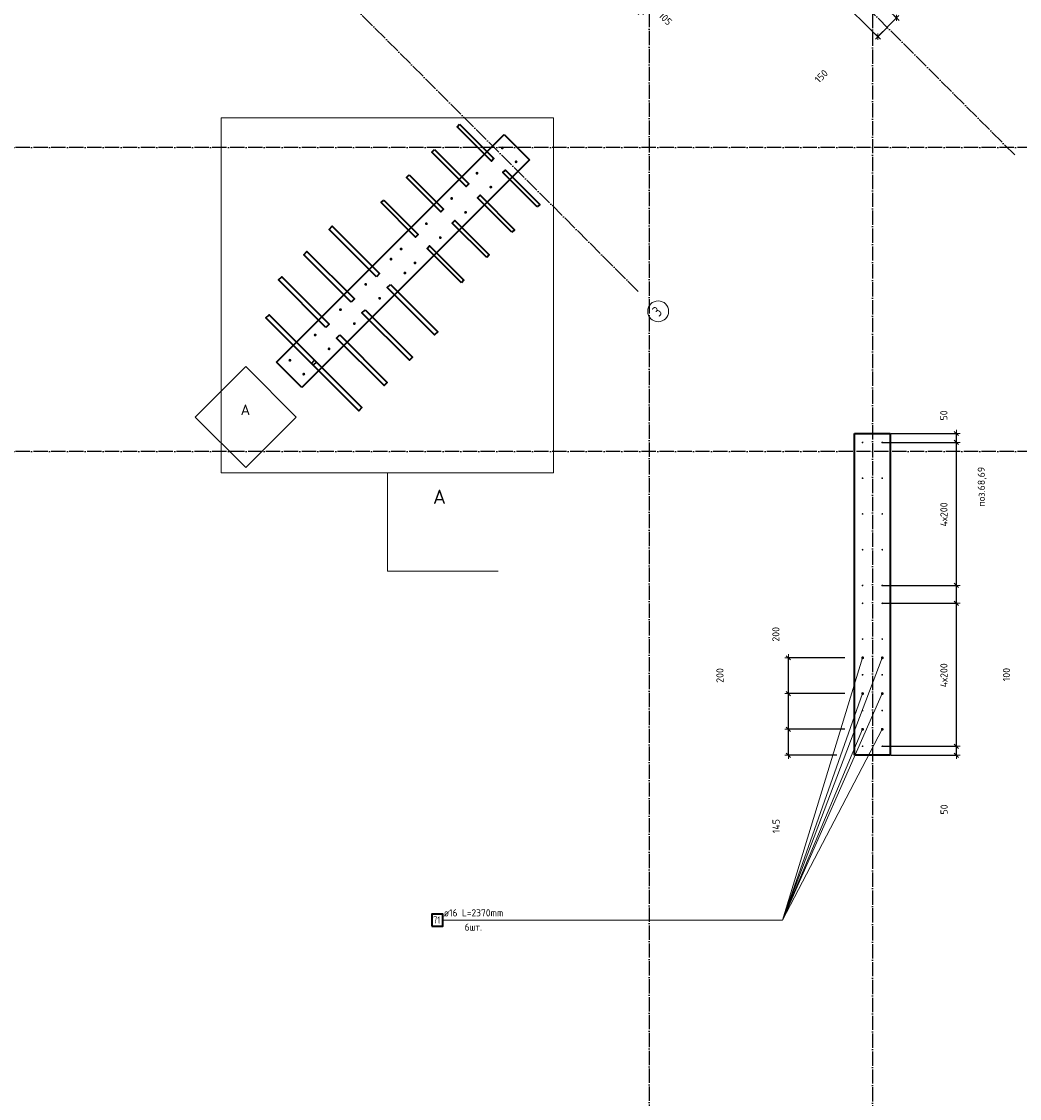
# Model space of a CAD drawing. Header units: millimetres. Extents: x -1001 to 124100, y -72947 to 40304.
# Tile 12 of 104: x 90389 to 95973, y -66920 to -60895. Entities that reach past the tile are written whole.
import ezdxf

# ---------------------------------------------------------------- set-up
doc = ezdxf.new("R2010")
doc.units = ezdxf.units.MM
doc.header["$PDMODE"] = 65
doc.linetypes.add('______11', pattern=[100, 80, -10, 0, -10])
doc.linetypes.add('______5', pattern=[220, 160, -20, 20, -20])
for name, color, linetype, lineweight in [('Standard', 7, 'Continuous', 25), ('Арм.стержн. Выпуски', 180, 'Continuous', 35), ('Размерная линия_ общее_1', 7, 'Continuous', 13)]:
    doc.layers.add(name, color=color, linetype=linetype, lineweight=lineweight)
doc.layers.add('Осевая линия_ общее', color=7, linetype='______5', lineweight=13, true_color=0xa0a0a0)
doc.styles.add('ISOCPEUR', font='ISOCPEUR')
doc.dimstyles.new('DIMSTYLE_11', dxfattribs={"dimtxt": 40, "dimasz": 40, "dimexe": 0, "dimexo": 0, "dimgap": 20, "dimtad": 2, "dimdec": 0, "dimrnd": 5, "dimzin": 12, "dimdsep": 46, "dimtxsty": 'ISOCPEUR', "dimblk1": 'ALL_ML_STRICH', "dimblk2": 'ALL_ML_STRICH', "dimsah": 1, "dimcen": 0, "dimclrd": 7, "dimclre": 256, "dimclrt": 7, "dimadec": 0, "dimazin": 0, "dimtfac": 1, "dimtdec": 0, "dimtix": 1, "dimtmove": 2, "dimatfit": 3, "dimfxl": 0, "dimtvp": 1.2, "dimtzin": 0, "dimlwd": 0, "dimlwe": -3, "dimarcsym": 0})
doc.dimstyles.new('DIMSTYLE_18', dxfattribs={"dimtxt": 40, "dimasz": 40, "dimexe": 0, "dimexo": 0, "dimgap": 20, "dimtad": 0, "dimdec": 0, "dimrnd": 5, "dimzin": 12, "dimdsep": 46, "dimtxsty": 'ISOCPEUR', "dimblk1": 'ALL_ML_STRICH', "dimblk2": 'ALL_ML_STRICH', "dimsah": 1, "dimcen": 0, "dimclrd": 7, "dimclre": 256, "dimclrt": 7, "dimadec": 0, "dimazin": 0, "dimtfac": 1, "dimtdec": 0, "dimtix": 1, "dimtmove": 2, "dimatfit": 3, "dimfxl": 0, "dimtvp": 1.2, "dimtzin": 0, "dimlwd": 0, "dimlwe": -3, "dimarcsym": 0})
doc.dimstyles.new('DIMSTYLE_9', dxfattribs={"dimtxt": 40, "dimasz": 40, "dimexe": 0, "dimexo": 0, "dimgap": 20, "dimtad": 2, "dimdec": 0, "dimrnd": 5, "dimzin": 12, "dimdsep": 46, "dimtxsty": 'ISOCPEUR', "dimblk1": 'ALL_ML_STRICH', "dimblk2": 'ALL_ML_STRICH', "dimsah": 1, "dimcen": 0, "dimclrd": 7, "dimclre": 256, "dimclrt": 7, "dimadec": 0, "dimazin": 0, "dimtfac": 1, "dimtdec": 0, "dimtix": 1, "dimtmove": 2, "dimatfit": 3, "dimfxl": 0, "dimtzin": 0, "dimlwd": 0, "dimlwe": -3, "dimarcsym": 0})

# ---------------------------------------------------------------- blocks, each defined once
blk = doc.blocks.new('ALL_ML_STRICH')
at = {"color": 0, "linetype": 'ByBlock', "lineweight": -2}
for p, q in [((-1, 0), (0.5, 0)), ((-0.3, -0.3), (0.3, 0.3)), ((0, -0.5), (0, 0.5))]:
    blk.add_line(p, q, dxfattribs=at)
blk = doc.blocks.new('*D80')
at = {"layer": 'DEFPOINTS', "color": 7, "linetype": 'Continuous', "lineweight": 13, "transparency": 33554687}
for p in [(95095, -64855), (94679.7, -65000), (95050, -65000)]:
    blk.add_point(p, dxfattribs=at)
at = {"layer": 'Размерная линия_ общее_1', "color": 253, "linetype": 'Continuous', "lineweight": -2, "true_color": 0xa0a0a0, "transparency": 33554687}
for p, q in [((94995, -64855), (94679.7, -64855)), ((94950, -65000), (94679.7, -65000))]:
    blk.add_line(p, q, dxfattribs=at)
at = {"layer": 'Размерная линия_ общее_1', "color": 7, "linetype": 'Continuous', "lineweight": -2, "transparency": 33554687}
blk.add_line((94679.7, -65000), (94679.7, -64855), dxfattribs=at)
at = {"layer": 'Размерная линия_ общее_1', "color": 7, "linetype": 'Continuous', "lineweight": 13, "transparency": 33554687, "xscale": 40, "yscale": 40, "zscale": 40}
for p, rotation in [((94679.7, -64855), 90), ((94679.7, -65000), 270)]:
    blk.add_blockref('ALL_ML_STRICH', p, dxfattribs=dict(at, rotation=rotation))
at = {"layer": 'Размерная линия_ общее_1', "color": 7, "linetype": 'Continuous', "lineweight": 13, "transparency": 33554687, "insert": (94610.8, -65396.7), "char_height": 40, "width": 120, "attachment_point": 5, "rotation": 90, "style": 'ISOCPEUR'}
blk.add_mtext('\\A1;{145}', dxfattribs=at)
blk = doc.blocks.new('*D81')
at = {"layer": 'DEFPOINTS', "color": 7, "linetype": 'Continuous', "lineweight": 13, "transparency": 33554687}
for p in [(95095, -64655), (94679.7, -64855), (95095, -64855)]:
    blk.add_point(p, dxfattribs=at)
at = {"layer": 'Размерная линия_ общее_1', "color": 253, "linetype": 'Continuous', "lineweight": -2, "true_color": 0xa0a0a0, "transparency": 33554687}
for p, q in [((94995, -64655), (94679.7, -64655)), ((94995, -64855), (94679.7, -64855))]:
    blk.add_line(p, q, dxfattribs=at)
at = {"layer": 'Размерная линия_ общее_1', "color": 7, "linetype": 'Continuous', "lineweight": -2, "transparency": 33554687}
blk.add_line((94679.7, -64855), (94679.7, -64655), dxfattribs=at)
at = {"layer": 'Размерная линия_ общее_1', "color": 7, "linetype": 'Continuous', "lineweight": 13, "transparency": 33554687, "xscale": 40, "yscale": 40, "zscale": 40}
for p, rotation in [((94679.7, -64655), 90), ((94679.7, -64855), 270)]:
    blk.add_blockref('ALL_ML_STRICH', p, dxfattribs=dict(at, rotation=rotation))
at = {"layer": 'Размерная линия_ общее_1', "color": 7, "linetype": 'Continuous', "lineweight": 13, "transparency": 33554687, "insert": (94296.7, -64553.7), "char_height": 40, "width": 120, "attachment_point": 5, "rotation": 90, "style": 'ISOCPEUR'}
blk.add_mtext('\\A1;{200}', dxfattribs=at)
blk = doc.blocks.new('*D82')
at = {"layer": 'DEFPOINTS', "color": 7, "linetype": 'Continuous', "lineweight": 13, "transparency": 33554687}
for p in [(95095, -64455), (94679.7, -64655), (95095, -64655)]:
    blk.add_point(p, dxfattribs=at)
at = {"layer": 'Размерная линия_ общее_1', "color": 253, "linetype": 'Continuous', "lineweight": -2, "true_color": 0xa0a0a0, "transparency": 33554687}
for p, q in [((94995, -64455), (94679.7, -64455)), ((94995, -64655), (94679.7, -64655))]:
    blk.add_line(p, q, dxfattribs=at)
at = {"layer": 'Размерная линия_ общее_1', "color": 7, "linetype": 'Continuous', "lineweight": -2, "transparency": 33554687}
blk.add_line((94679.7, -64655), (94679.7, -64455), dxfattribs=at)
at = {"layer": 'Размерная линия_ общее_1', "color": 7, "linetype": 'Continuous', "lineweight": 13, "transparency": 33554687, "xscale": 40, "yscale": 40, "zscale": 40}
for p, rotation in [((94679.7, -64455), 90), ((94679.7, -64655), 270)]:
    blk.add_blockref('ALL_ML_STRICH', p, dxfattribs=dict(at, rotation=rotation))
at = {"layer": 'Размерная линия_ общее_1', "color": 7, "linetype": 'Continuous', "lineweight": 13, "transparency": 33554687, "insert": (94609.6, -64323.4), "char_height": 40, "width": 120, "attachment_point": 5, "rotation": 90, "style": 'ISOCPEUR'}
blk.add_mtext('\\A1;{200}', dxfattribs=at)
blk = doc.blocks.new('СЛОЖНЫЙ_ОБЪЕКТ_0')
at = {"layer": 'Осевая линия_ общее', "color": 253, "linetype": '______11', "lineweight": -3, "true_color": 0xa0a0a0, "transparency": 33554687}
for p, q in [((95945.9, -61640.9), (87899, -53594.1)), ((93838.7, -62404.6), (86639.2, -55205.1))]:
    blk.add_line(p, q, dxfattribs=at)
at = {"layer": 'Осевая линия_ общее', "color": 7, "linetype": 'Continuous', "lineweight": 13, "transparency": 33554687}
blk.add_circle((93951.1, -62516.3), 58.5, dxfattribs=at)
at = {"layer": 'Осевая линия_ общее', "color": 7, "linetype": 'Continuous', "lineweight": 13, "transparency": 33554687, "insert": (93954.7, -62549.6), "char_height": 60, "width": 65.282, "attachment_point": 7, "rotation": 45, "style": 'ISOCPEUR'}
blk.add_mtext('\\W0.78;3', dxfattribs=at)
blk = doc.blocks.new('*D446')
at = {"layer": 'DEFPOINTS', "color": 7, "linetype": 'Continuous', "lineweight": 13, "transparency": 33554687}
for p in [(95107.1, -64950), (95152.1, -65000), (95620, -65000)]:
    blk.add_point(p, dxfattribs=at)
at = {"layer": 'Размерная линия_ общее_1', "color": 253, "linetype": 'Continuous', "lineweight": -2, "true_color": 0xa0a0a0, "transparency": 33554687}
for p, q in [((95207.1, -64950), (95620, -64950)), ((95252.1, -65000), (95620, -65000))]:
    blk.add_line(p, q, dxfattribs=at)
at = {"layer": 'Размерная линия_ общее_1', "color": 7, "linetype": 'Continuous', "lineweight": -2, "transparency": 33554687}
blk.add_line((95620, -65000), (95620, -64950), dxfattribs=at)
at = {"layer": 'Размерная линия_ общее_1', "color": 7, "linetype": 'Continuous', "lineweight": 13, "transparency": 33554687, "xscale": 40, "yscale": 40, "zscale": 40}
for p, rotation in [((95620, -64950), 90), ((95620, -65000), 270)]:
    blk.add_blockref('ALL_ML_STRICH', p, dxfattribs=dict(at, rotation=rotation))
at = {"layer": 'Размерная линия_ общее_1', "color": 7, "linetype": 'Continuous', "lineweight": 13, "transparency": 33554687, "insert": (95550.7, -65303.6), "char_height": 40, "width": 80, "attachment_point": 5, "rotation": 90, "style": 'ISOCPEUR'}
blk.add_mtext('\\A1;{50}', dxfattribs=at)
blk = doc.blocks.new('*D447')
at = {"layer": 'DEFPOINTS', "color": 7, "linetype": 'Continuous', "lineweight": 13, "transparency": 33554687}
for p in [(95107.1, -64150), (95107.1, -64950), (95620, -64950)]:
    blk.add_point(p, dxfattribs=at)
at = {"layer": 'Размерная линия_ общее_1', "color": 253, "linetype": 'Continuous', "lineweight": -2, "true_color": 0xa0a0a0, "transparency": 33554687}
for p, q in [((95207.1, -64150), (95620, -64150)), ((95207.1, -64950), (95620, -64950))]:
    blk.add_line(p, q, dxfattribs=at)
at = {"layer": 'Размерная линия_ общее_1', "color": 7, "linetype": 'Continuous', "lineweight": -2, "transparency": 33554687}
blk.add_line((95620, -64950), (95620, -64150), dxfattribs=at)
at = {"layer": 'Размерная линия_ общее_1', "color": 7, "linetype": 'Continuous', "lineweight": 13, "transparency": 33554687, "xscale": 40, "yscale": 40, "zscale": 40}
for p, rotation in [((95620, -64150), 90), ((95620, -64950), 270)]:
    blk.add_blockref('ALL_ML_STRICH', p, dxfattribs=dict(at, rotation=rotation))
at = {"layer": 'Размерная линия_ общее_1', "color": 7, "linetype": 'Continuous', "lineweight": 13, "transparency": 33554687, "insert": (95530, -64620), "char_height": 40, "width": 2, "attachment_point": 1, "rotation": 90, "line_spacing_factor": 0.60241, "style": 'ISOCPEUR'}
blk.add_mtext('4х200', dxfattribs=at)
blk = doc.blocks.new('*D448')
at = {"layer": 'DEFPOINTS', "color": 7, "linetype": 'Continuous', "lineweight": 13, "transparency": 33554687}
for p in [(95107.1, -64050), (95107.1, -64150), (95620, -64150)]:
    blk.add_point(p, dxfattribs=at)
at = {"layer": 'Размерная линия_ общее_1', "color": 253, "linetype": 'Continuous', "lineweight": -2, "true_color": 0xa0a0a0, "transparency": 33554687}
for p, q in [((95207.1, -64050), (95620, -64050)), ((95207.1, -64150), (95620, -64150))]:
    blk.add_line(p, q, dxfattribs=at)
at = {"layer": 'Размерная линия_ общее_1', "color": 7, "linetype": 'Continuous', "lineweight": -2, "transparency": 33554687}
blk.add_line((95620, -64150), (95620, -64050), dxfattribs=at)
at = {"layer": 'Размерная линия_ общее_1', "color": 7, "linetype": 'Continuous', "lineweight": 13, "transparency": 33554687, "xscale": 40, "yscale": 40, "zscale": 40}
for p, rotation in [((95620, -64050), 90), ((95620, -64150), 270)]:
    blk.add_blockref('ALL_ML_STRICH', p, dxfattribs=dict(at, rotation=rotation))
at = {"layer": 'Размерная линия_ общее_1', "color": 7, "linetype": 'Continuous', "lineweight": 13, "transparency": 33554687, "insert": (95899.6, -64548.8), "char_height": 40, "width": 120, "attachment_point": 5, "rotation": 90, "style": 'ISOCPEUR'}
blk.add_mtext('\\A1;{100}', dxfattribs=at)
blk = doc.blocks.new('*D449')
at = {"layer": 'DEFPOINTS', "color": 7, "linetype": 'Continuous', "lineweight": 13, "transparency": 33554687}
for p in [(95107.1, -63250), (95107.1, -64050), (95620, -64050)]:
    blk.add_point(p, dxfattribs=at)
at = {"layer": 'Размерная линия_ общее_1', "color": 253, "linetype": 'Continuous', "lineweight": -2, "true_color": 0xa0a0a0, "transparency": 33554687}
for p, q in [((95207.1, -63250), (95620, -63250)), ((95207.1, -64050), (95620, -64050))]:
    blk.add_line(p, q, dxfattribs=at)
at = {"layer": 'Размерная линия_ общее_1', "color": 7, "linetype": 'Continuous', "lineweight": -2, "transparency": 33554687}
blk.add_line((95620, -64050), (95620, -63250), dxfattribs=at)
at = {"layer": 'Размерная линия_ общее_1', "color": 7, "linetype": 'Continuous', "lineweight": 13, "transparency": 33554687, "xscale": 40, "yscale": 40, "zscale": 40}
for p, rotation in [((95620, -63250), 90), ((95620, -64050), 270)]:
    blk.add_blockref('ALL_ML_STRICH', p, dxfattribs=dict(at, rotation=rotation))
at = {"layer": 'Размерная линия_ общее_1', "color": 7, "linetype": 'Continuous', "lineweight": 13, "transparency": 33554687, "insert": (95530, -63720), "char_height": 40, "width": 2, "attachment_point": 1, "rotation": 90, "line_spacing_factor": 0.60241, "style": 'ISOCPEUR'}
blk.add_mtext('4х200', dxfattribs=at)
blk = doc.blocks.new('*D450')
at = {"layer": 'DEFPOINTS', "color": 7, "linetype": 'Continuous', "lineweight": 13, "transparency": 33554687}
for p in [(95152.1, -63200), (95107.1, -63250), (95620, -63250)]:
    blk.add_point(p, dxfattribs=at)
at = {"layer": 'Размерная линия_ общее_1', "color": 253, "linetype": 'Continuous', "lineweight": -2, "true_color": 0xa0a0a0, "transparency": 33554687}
for p, q in [((95252.1, -63200), (95620, -63200)), ((95207.1, -63250), (95620, -63250))]:
    blk.add_line(p, q, dxfattribs=at)
at = {"layer": 'Размерная линия_ общее_1', "color": 7, "linetype": 'Continuous', "lineweight": -2, "transparency": 33554687}
blk.add_line((95620, -63250), (95620, -63200), dxfattribs=at)
at = {"layer": 'Размерная линия_ общее_1', "color": 7, "linetype": 'Continuous', "lineweight": 13, "transparency": 33554687, "xscale": 40, "yscale": 40, "zscale": 40}
for p, rotation in [((95620, -63200), 90), ((95620, -63250), 270)]:
    blk.add_blockref('ALL_ML_STRICH', p, dxfattribs=dict(at, rotation=rotation))
at = {"layer": 'Размерная линия_ общее_1', "color": 7, "linetype": 'Continuous', "lineweight": 13, "transparency": 33554687, "insert": (95549.5, -63099), "char_height": 40, "width": 80, "attachment_point": 5, "rotation": 90, "style": 'ISOCPEUR'}
blk.add_mtext('\\A1;{50}', dxfattribs=at)
blk = doc.blocks.new('*D469')
at = {"layer": 'DEFPOINTS', "color": 7, "linetype": 'Continuous', "lineweight": 13, "transparency": 33554687}
for p in [(94538.8, -60346.9), (94869.2, -60465.2), (95284.4, -60874.6)]:
    blk.add_point(p, dxfattribs=at)
at = {"layer": 'Размерная линия_ общее_1', "color": 253, "linetype": 'Continuous', "lineweight": -2, "true_color": 0xa0a0a0, "transparency": 33554687}
for p, q in [((94610, -60417.1), (95180.7, -60979.8)), ((94940.4, -60535.4), (95284.4, -60874.6))]:
    blk.add_line(p, q, dxfattribs=at)
at = {"layer": 'Размерная линия_ общее_1', "color": 7, "linetype": 'Continuous', "lineweight": -2, "transparency": 33554687}
blk.add_line((95284.4, -60874.6), (95180.7, -60979.8), dxfattribs=at)
at = {"layer": 'Размерная линия_ общее_1', "color": 7, "linetype": 'Continuous', "lineweight": 13, "transparency": 33554687, "xscale": 40, "yscale": 40, "zscale": 40}
for p, rotation in [((95284.4, -60874.6), 45.4083702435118), ((95180.7, -60979.8), 225.4083702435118)]:
    blk.add_blockref('ALL_ML_STRICH', p, dxfattribs=dict(at, rotation=rotation))
at = {"layer": 'Размерная линия_ общее_1', "color": 7, "linetype": 'Continuous', "lineweight": 13, "transparency": 33554687, "insert": (94864.1, -61201.2), "char_height": 40, "width": 120, "attachment_point": 5, "rotation": 45.40837, "style": 'ISOCPEUR'}
blk.add_mtext('\\A1;{150}', dxfattribs=at)
blk = doc.blocks.new('*D632')
at = {"layer": 'DEFPOINTS', "color": 7, "linetype": 'Continuous', "lineweight": 13, "transparency": 33554687}
for p in [(95638.7, -58907.6), (94479, -60216.5), (93779.4, -60766.8)]:
    blk.add_point(p, dxfattribs=at)
at = {"layer": 'Размерная линия_ общее_1', "color": 253, "linetype": 'Continuous', "lineweight": -2, "true_color": 0xa0a0a0, "transparency": 33554687}
for p, q in [((95567.9, -58978.3), (93779.4, -60766.8)), ((94408.3, -60287.2), (93854, -60841.4))]:
    blk.add_line(p, q, dxfattribs=at)
at = {"layer": 'Размерная линия_ общее_1', "color": 7, "linetype": 'Continuous', "lineweight": -2, "transparency": 33554687}
blk.add_line((93779.4, -60766.8), (93854, -60841.4), dxfattribs=at)
at = {"layer": 'Размерная линия_ общее_1', "color": 7, "linetype": 'Continuous', "lineweight": 13, "transparency": 33554687, "xscale": 40, "yscale": 40, "zscale": 40}
for p, rotation in [((93779.4, -60766.8), 135.0000005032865), ((93854, -60841.4), 315.0000005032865)]:
    blk.add_blockref('ALL_ML_STRICH', p, dxfattribs=dict(at, rotation=rotation))
at = {"layer": 'Размерная линия_ общее_1', "color": 7, "linetype": 'Continuous', "lineweight": 13, "transparency": 33554687, "insert": (93991.8, -60878.8), "char_height": 40, "width": 120, "attachment_point": 5, "rotation": 315, "style": 'ISOCPEUR'}
blk.add_mtext('\\A1;{105}', dxfattribs=at)
blk = doc.blocks.new('СЛОЖНЫЙ_ОБЪЕКТ_3')
at = {"layer": 'Standard', "color": 7, "linetype": 'Continuous', "lineweight": 13, "transparency": 33554687}
blk.add_lwpolyline([(91643.3, -62825.1), (91926.2, -63108), (91643.3, -63390.8), (91360.5, -63108), (91643.3, -62825.1)], close=True, dxfattribs=at)
at = {"layer": 'Standard', "color": 7, "linetype": 'Continuous', "lineweight": 13, "transparency": 33554687, "insert": (91641.8, -63067.4), "char_height": 60, "width": 78.545, "attachment_point": 5, "style": 'ISOCPEUR'}
blk.add_mtext('\\A1;{\\fISOCPEUR|i0|b0;\\H60.000000;\\W1.000000;\\C7;А}\\P', dxfattribs=at)

msp = doc.modelspace()

# ---------------------------------------------------------------- hatches: boundary and pattern name
at = {"layer": 'Арм.стержн. Выпуски', "linetype": 'Continuous', "lineweight": 35, "transparency": 33554687}
for color, points in [(7, [(93086.6, -61602.1), (93086, -61599), (93084.2, -61596.4), (93081.6, -61594.7), (93078.6, -61594.1), (93075.5, -61594.7), (93072.9, -61596.4), (93071.2, -61599), (93070.6, -61602.1), (93071.2, -61605.1), (93072.9, -61607.7), (93075.5, -61609.4), (93078.6, -61610.1), (93081.6, -61609.4), (93084.2, -61607.7), (93086, -61605.1)]), (7, [(93164.4, -61679.8), (93163.8, -61676.8), (93162, -61674.2), (93159.4, -61672.4), (93156.4, -61671.8), (93153.3, -61672.4), (93150.7, -61674.2), (93149, -61676.8), (93148.4, -61679.8), (93149, -61682.9), (93150.7, -61685.5), (93153.3, -61687.2), (93156.4, -61687.8), (93159.4, -61687.2), (93162, -61685.5), (93163.8, -61682.9)]), (7, [(92945.2, -61743.5), (92944.6, -61740.4), (92942.8, -61737.8), (92940.2, -61736.1), (92937.2, -61735.5), (92934.1, -61736.1), (92931.5, -61737.8), (92929.8, -61740.4), (92929.2, -61743.5), (92929.8, -61746.5), (92931.5, -61749.1), (92934.1, -61750.9), (92937.2, -61751.5), (92940.2, -61750.9), (92942.8, -61749.1), (92944.6, -61746.5)]), (7, [(93022.9, -61821.3), (93022.3, -61818.2), (93020.6, -61815.6), (93018, -61813.9), (93014.9, -61813.3), (93011.9, -61813.9), (93009.3, -61815.6), (93007.6, -61818.2), (93006.9, -61821.3), (93007.6, -61824.3), (93009.3, -61826.9), (93011.9, -61828.7), (93014.9, -61829.3), (93018, -61828.7), (93020.6, -61826.9), (93022.3, -61824.3)]), (7, [(92803.7, -61884.9), (92803.1, -61881.8), (92801.4, -61879.2), (92798.8, -61877.5), (92795.7, -61876.9), (92792.7, -61877.5), (92790.1, -61879.2), (92788.3, -61881.8), (92787.7, -61884.9), (92788.3, -61888), (92790.1, -61890.6), (92792.7, -61892.3), (92795.7, -61892.9), (92798.8, -61892.3), (92801.4, -61890.6), (92803.1, -61888)]), (7, [(92881.5, -61962.7), (92880.9, -61959.6), (92879.2, -61957), (92876.6, -61955.3), (92873.5, -61954.7), (92870.5, -61955.3), (92867.9, -61957), (92866.1, -61959.6), (92865.5, -61962.7), (92866.1, -61965.7), (92867.9, -61968.3), (92870.5, -61970.1), (92873.5, -61970.7), (92876.6, -61970.1), (92879.2, -61968.3), (92880.9, -61965.7)]), (7, [(92662.3, -62026.3), (92661.7, -62023.3), (92660, -62020.7), (92657.4, -62018.9), (92654.3, -62018.3), (92651.3, -62018.9), (92648.7, -62020.7), (92646.9, -62023.3), (92646.3, -62026.3), (92646.9, -62029.4), (92648.7, -62032), (92651.3, -62033.7), (92654.3, -62034.3), (92657.4, -62033.7), (92660, -62032), (92661.7, -62029.4)]), (7, [(92740.1, -62104.1), (92739.5, -62101), (92737.8, -62098.4), (92735.2, -62096.7), (92732.1, -62096.1), (92729, -62096.7), (92726.4, -62098.4), (92724.7, -62101), (92724.1, -62104.1), (92724.7, -62107.2), (92726.4, -62109.8), (92729, -62111.5), (92732.1, -62112.1), (92735.2, -62111.5), (92737.8, -62109.8), (92739.5, -62107.2)]), (7, [(92520.9, -62167.7), (92520.3, -62164.7), (92518.6, -62162.1), (92516, -62160.4), (92512.9, -62159.7), (92509.8, -62160.4), (92507.2, -62162.1), (92505.5, -62164.7), (92504.9, -62167.7), (92505.5, -62170.8), (92507.2, -62173.4), (92509.8, -62175.1), (92512.9, -62175.7), (92516, -62175.1), (92518.6, -62173.4), (92520.3, -62170.8)]), (7, [(92464.3, -62224.3), (92463.7, -62221.2), (92462, -62218.7), (92459.4, -62216.9), (92456.3, -62216.3), (92453.3, -62216.9), (92450.7, -62218.7), (92448.9, -62221.2), (92448.3, -62224.3), (92448.9, -62227.4), (92450.7, -62230), (92453.3, -62231.7), (92456.3, -62232.3), (92459.4, -62231.7), (92462, -62230), (92463.7, -62227.4)]), (7, [(92598.7, -62245.5), (92598.1, -62242.5), (92596.3, -62239.9), (92593.7, -62238.1), (92590.7, -62237.5), (92587.6, -62238.1), (92585, -62239.9), (92583.3, -62242.5), (92582.7, -62245.5), (92583.3, -62248.6), (92585, -62251.2), (92587.6, -62252.9), (92590.7, -62253.5), (92593.7, -62252.9), (92596.3, -62251.2), (92598.1, -62248.6)]), (7, [(92542.1, -62302.1), (92541.5, -62299), (92539.8, -62296.4), (92537.2, -62294.7), (92534.1, -62294.1), (92531, -62294.7), (92528.5, -62296.4), (92526.7, -62299), (92526.1, -62302.1), (92526.7, -62305.2), (92528.5, -62307.7), (92531, -62309.5), (92534.1, -62310.1), (92537.2, -62309.5), (92539.8, -62307.7), (92541.5, -62305.2)]), (7, [(92322.9, -62365.7), (92322.3, -62362.7), (92320.6, -62360.1), (92318, -62358.3), (92314.9, -62357.7), (92311.8, -62358.3), (92309.3, -62360.1), (92307.5, -62362.7), (92306.9, -62365.7), (92307.5, -62368.8), (92309.3, -62371.4), (92311.8, -62373.1), (92314.9, -62373.7), (92318, -62373.1), (92320.6, -62371.4), (92322.3, -62368.8)]), (7, [(92400.7, -62443.5), (92400.1, -62440.5), (92398.3, -62437.9), (92395.8, -62436.1), (92392.7, -62435.5), (92389.6, -62436.1), (92387, -62437.9), (92385.3, -62440.5), (92384.7, -62443.5), (92385.3, -62446.6), (92387, -62449.2), (92389.6, -62450.9), (92392.7, -62451.5), (92395.8, -62450.9), (92398.3, -62449.2), (92400.1, -62446.6)]), (7, [(92181.5, -62507.2), (92180.9, -62504.1), (92179.1, -62501.5), (92176.5, -62499.8), (92173.5, -62499.2), (92170.4, -62499.8), (92167.8, -62501.5), (92166.1, -62504.1), (92165.5, -62507.2), (92166.1, -62510.2), (92167.8, -62512.8), (92170.4, -62514.5), (92173.5, -62515.2), (92176.5, -62514.5), (92179.1, -62512.8), (92180.9, -62510.2)]), (7, [(92259.3, -62584.9), (92258.7, -62581.9), (92256.9, -62579.3), (92254.3, -62577.5), (92251.3, -62576.9), (92248.2, -62577.5), (92245.6, -62579.3), (92243.9, -62581.9), (92243.3, -62584.9), (92243.9, -62588), (92245.6, -62590.6), (92248.2, -62592.3), (92251.3, -62592.9), (92254.3, -62592.3), (92256.9, -62590.6), (92258.7, -62588)]), (7, [(92040.1, -62648.6), (92039.5, -62645.5), (92037.7, -62642.9), (92035.1, -62641.2), (92032.1, -62640.6), (92029, -62641.2), (92026.4, -62642.9), (92024.7, -62645.5), (92024.1, -62648.6), (92024.7, -62651.6), (92026.4, -62654.2), (92029, -62656), (92032.1, -62656.6), (92035.1, -62656), (92037.7, -62654.2), (92039.5, -62651.6)]), (7, [(92117.8, -62726.4), (92117.2, -62723.3), (92115.5, -62720.7), (92112.9, -62719), (92109.8, -62718.4), (92106.8, -62719), (92104.2, -62720.7), (92102.5, -62723.3), (92101.8, -62726.4), (92102.5, -62729.4), (92104.2, -62732), (92106.8, -62733.7), (92109.8, -62734.4), (92112.9, -62733.7), (92115.5, -62732), (92117.2, -62729.4)]), (7, [(91898.6, -62790), (91898, -62786.9), (91896.3, -62784.3), (91893.7, -62782.6), (91890.6, -62782), (91887.6, -62782.6), (91885, -62784.3), (91883.3, -62786.9), (91882.6, -62790), (91883.3, -62793.1), (91885, -62795.7), (91887.6, -62797.4), (91890.6, -62798), (91893.7, -62797.4), (91896.3, -62795.7), (91898, -62793.1)]), (7, [(91976.4, -62867.8), (91975.8, -62864.7), (91974.1, -62862.1), (91971.5, -62860.4), (91968.4, -62859.8), (91965.4, -62860.4), (91962.8, -62862.1), (91961, -62864.7), (91960.4, -62867.8), (91961, -62870.8), (91962.8, -62873.4), (91965.4, -62875.2), (91968.4, -62875.8), (91971.5, -62875.2), (91974.1, -62873.4), (91975.8, -62870.8)]), (4, [(95100, -63250), (95099.6, -63248.1), (95098.5, -63246.5), (95096.9, -63245.4), (95095, -63245), (95093.1, -63245.4), (95091.5, -63246.5), (95090.4, -63248.1), (95090, -63250), (95090.4, -63251.9), (95091.5, -63253.5), (95093.1, -63254.6), (95095, -63255), (95096.9, -63254.6), (95098.5, -63253.5), (95099.6, -63251.9)]), (4, [(95210, -63250), (95209.6, -63248.1), (95208.5, -63246.5), (95206.9, -63245.4), (95205, -63245), (95203.1, -63245.4), (95201.5, -63246.5), (95200.4, -63248.1), (95200, -63250), (95200.4, -63251.9), (95201.5, -63253.5), (95203.1, -63254.6), (95205, -63255), (95206.9, -63254.6), (95208.5, -63253.5), (95209.6, -63251.9)]), (4, [(95100, -63450), (95099.6, -63448.1), (95098.5, -63446.5), (95096.9, -63445.4), (95095, -63445), (95093.1, -63445.4), (95091.5, -63446.5), (95090.4, -63448.1), (95090, -63450), (95090.4, -63451.9), (95091.5, -63453.5), (95093.1, -63454.6), (95095, -63455), (95096.9, -63454.6), (95098.5, -63453.5), (95099.6, -63451.9)]), (4, [(95210, -63450), (95209.6, -63448.1), (95208.5, -63446.5), (95206.9, -63445.4), (95205, -63445), (95203.1, -63445.4), (95201.5, -63446.5), (95200.4, -63448.1), (95200, -63450), (95200.4, -63451.9), (95201.5, -63453.5), (95203.1, -63454.6), (95205, -63455), (95206.9, -63454.6), (95208.5, -63453.5), (95209.6, -63451.9)]), (4, [(95100, -63650), (95099.6, -63648.1), (95098.5, -63646.5), (95096.9, -63645.4), (95095, -63645), (95093.1, -63645.4), (95091.5, -63646.5), (95090.4, -63648.1), (95090, -63650), (95090.4, -63651.9), (95091.5, -63653.5), (95093.1, -63654.6), (95095, -63655), (95096.9, -63654.6), (95098.5, -63653.5), (95099.6, -63651.9)]), (4, [(95210, -63650), (95209.6, -63648.1), (95208.5, -63646.5), (95206.9, -63645.4), (95205, -63645), (95203.1, -63645.4), (95201.5, -63646.5), (95200.4, -63648.1), (95200, -63650), (95200.4, -63651.9), (95201.5, -63653.5), (95203.1, -63654.6), (95205, -63655), (95206.9, -63654.6), (95208.5, -63653.5), (95209.6, -63651.9)]), (4, [(95100, -63850), (95099.6, -63848.1), (95098.5, -63846.5), (95096.9, -63845.4), (95095, -63845), (95093.1, -63845.4), (95091.5, -63846.5), (95090.4, -63848.1), (95090, -63850), (95090.4, -63851.9), (95091.5, -63853.5), (95093.1, -63854.6), (95095, -63855), (95096.9, -63854.6), (95098.5, -63853.5), (95099.6, -63851.9)]), (4, [(95210, -63850), (95209.6, -63848.1), (95208.5, -63846.5), (95206.9, -63845.4), (95205, -63845), (95203.1, -63845.4), (95201.5, -63846.5), (95200.4, -63848.1), (95200, -63850), (95200.4, -63851.9), (95201.5, -63853.5), (95203.1, -63854.6), (95205, -63855), (95206.9, -63854.6), (95208.5, -63853.5), (95209.6, -63851.9)]), (4, [(95100, -64050), (95099.6, -64048.1), (95098.5, -64046.5), (95096.9, -64045.4), (95095, -64045), (95093.1, -64045.4), (95091.5, -64046.5), (95090.4, -64048.1), (95090, -64050), (95090.4, -64051.9), (95091.5, -64053.5), (95093.1, -64054.6), (95095, -64055), (95096.9, -64054.6), (95098.5, -64053.5), (95099.6, -64051.9)]), (4, [(95210, -64050), (95209.6, -64048.1), (95208.5, -64046.5), (95206.9, -64045.4), (95205, -64045), (95203.1, -64045.4), (95201.5, -64046.5), (95200.4, -64048.1), (95200, -64050), (95200.4, -64051.9), (95201.5, -64053.5), (95203.1, -64054.6), (95205, -64055), (95206.9, -64054.6), (95208.5, -64053.5), (95209.6, -64051.9)]), (4, [(95100, -64150), (95099.6, -64148.1), (95098.5, -64146.5), (95096.9, -64145.4), (95095, -64145), (95093.1, -64145.4), (95091.5, -64146.5), (95090.4, -64148.1), (95090, -64150), (95090.4, -64151.9), (95091.5, -64153.5), (95093.1, -64154.6), (95095, -64155), (95096.9, -64154.6), (95098.5, -64153.5), (95099.6, -64151.9)]), (4, [(95210, -64150), (95209.6, -64148.1), (95208.5, -64146.5), (95206.9, -64145.4), (95205, -64145), (95203.1, -64145.4), (95201.5, -64146.5), (95200.4, -64148.1), (95200, -64150), (95200.4, -64151.9), (95201.5, -64153.5), (95203.1, -64154.6), (95205, -64155), (95206.9, -64154.6), (95208.5, -64153.5), (95209.6, -64151.9)]), (4, [(95100, -64350), (95099.6, -64348.1), (95098.5, -64346.5), (95096.9, -64345.4), (95095, -64345), (95093.1, -64345.4), (95091.5, -64346.5), (95090.4, -64348.1), (95090, -64350), (95090.4, -64351.9), (95091.5, -64353.5), (95093.1, -64354.6), (95095, -64355), (95096.9, -64354.6), (95098.5, -64353.5), (95099.6, -64351.9)]), (4, [(95210, -64350), (95209.6, -64348.1), (95208.5, -64346.5), (95206.9, -64345.4), (95205, -64345), (95203.1, -64345.4), (95201.5, -64346.5), (95200.4, -64348.1), (95200, -64350), (95200.4, -64351.9), (95201.5, -64353.5), (95203.1, -64354.6), (95205, -64355), (95206.9, -64354.6), (95208.5, -64353.5), (95209.6, -64351.9)]), (7, [(95103, -64455), (95102.4, -64451.9), (95100.7, -64449.3), (95098.1, -64447.6), (95095, -64447), (95091.9, -64447.6), (95089.3, -64449.3), (95087.6, -64451.9), (95087, -64455), (95087.6, -64458.1), (95089.3, -64460.7), (95091.9, -64462.4), (95095, -64463), (95098.1, -64462.4), (95100.7, -64460.7), (95102.4, -64458.1)]), (7, [(95213, -64455), (95212.4, -64451.9), (95210.7, -64449.3), (95208.1, -64447.6), (95205, -64447), (95201.9, -64447.6), (95199.3, -64449.3), (95197.6, -64451.9), (95197, -64455), (95197.6, -64458.1), (95199.3, -64460.7), (95201.9, -64462.4), (95205, -64463), (95208.1, -64462.4), (95210.7, -64460.7), (95212.4, -64458.1)]), (4, [(95100, -64550), (95099.6, -64548.1), (95098.5, -64546.5), (95096.9, -64545.4), (95095, -64545), (95093.1, -64545.4), (95091.5, -64546.5), (95090.4, -64548.1), (95090, -64550), (95090.4, -64551.9), (95091.5, -64553.5), (95093.1, -64554.6), (95095, -64555), (95096.9, -64554.6), (95098.5, -64553.5), (95099.6, -64551.9)]), (4, [(95210, -64550), (95209.6, -64548.1), (95208.5, -64546.5), (95206.9, -64545.4), (95205, -64545), (95203.1, -64545.4), (95201.5, -64546.5), (95200.4, -64548.1), (95200, -64550), (95200.4, -64551.9), (95201.5, -64553.5), (95203.1, -64554.6), (95205, -64555), (95206.9, -64554.6), (95208.5, -64553.5), (95209.6, -64551.9)]), (7, [(95103, -64655), (95102.4, -64651.9), (95100.7, -64649.3), (95098.1, -64647.6), (95095, -64647), (95091.9, -64647.6), (95089.3, -64649.3), (95087.6, -64651.9), (95087, -64655), (95087.6, -64658.1), (95089.3, -64660.7), (95091.9, -64662.4), (95095, -64663), (95098.1, -64662.4), (95100.7, -64660.7), (95102.4, -64658.1)]), (7, [(95213, -64655), (95212.4, -64651.9), (95210.7, -64649.3), (95208.1, -64647.6), (95205, -64647), (95201.9, -64647.6), (95199.3, -64649.3), (95197.6, -64651.9), (95197, -64655), (95197.6, -64658.1), (95199.3, -64660.7), (95201.9, -64662.4), (95205, -64663), (95208.1, -64662.4), (95210.7, -64660.7), (95212.4, -64658.1)]), (4, [(95100, -64750), (95099.6, -64748.1), (95098.5, -64746.5), (95096.9, -64745.4), (95095, -64745), (95093.1, -64745.4), (95091.5, -64746.5), (95090.4, -64748.1), (95090, -64750), (95090.4, -64751.9), (95091.5, -64753.5), (95093.1, -64754.6), (95095, -64755), (95096.9, -64754.6), (95098.5, -64753.5), (95099.6, -64751.9)]), (4, [(95210, -64750), (95209.6, -64748.1), (95208.5, -64746.5), (95206.9, -64745.4), (95205, -64745), (95203.1, -64745.4), (95201.5, -64746.5), (95200.4, -64748.1), (95200, -64750), (95200.4, -64751.9), (95201.5, -64753.5), (95203.1, -64754.6), (95205, -64755), (95206.9, -64754.6), (95208.5, -64753.5), (95209.6, -64751.9)]), (7, [(95103, -64855), (95102.4, -64851.9), (95100.7, -64849.3), (95098.1, -64847.6), (95095, -64847), (95091.9, -64847.6), (95089.3, -64849.3), (95087.6, -64851.9), (95087, -64855), (95087.6, -64858.1), (95089.3, -64860.7), (95091.9, -64862.4), (95095, -64863), (95098.1, -64862.4), (95100.7, -64860.7), (95102.4, -64858.1)]), (7, [(95213, -64855), (95212.4, -64851.9), (95210.7, -64849.3), (95208.1, -64847.6), (95205, -64847), (95201.9, -64847.6), (95199.3, -64849.3), (95197.6, -64851.9), (95197, -64855), (95197.6, -64858.1), (95199.3, -64860.7), (95201.9, -64862.4), (95205, -64863), (95208.1, -64862.4), (95210.7, -64860.7), (95212.4, -64858.1)]), (4, [(95100, -64950), (95099.6, -64948.1), (95098.5, -64946.5), (95096.9, -64945.4), (95095, -64945), (95093.1, -64945.4), (95091.5, -64946.5), (95090.4, -64948.1), (95090, -64950), (95090.4, -64951.9), (95091.5, -64953.5), (95093.1, -64954.6), (95095, -64955), (95096.9, -64954.6), (95098.5, -64953.5), (95099.6, -64951.9)]), (4, [(95210, -64950), (95209.6, -64948.1), (95208.5, -64946.5), (95206.9, -64945.4), (95205, -64945), (95203.1, -64945.4), (95201.5, -64946.5), (95200.4, -64948.1), (95200, -64950), (95200.4, -64951.9), (95201.5, -64953.5), (95203.1, -64954.6), (95205, -64955), (95206.9, -64954.6), (95208.5, -64953.5), (95209.6, -64951.9)])]:
    msp.add_hatch(color=color, dxfattribs=at).paths.add_polyline_path(points)

# ---------------------------------------------------------------- linework, layer by layer
at = {"color": 7, "linetype": 'Continuous', "lineweight": 35, "transparency": 33554687}
for p, q in [((91816.4, -62800.6), (93089.2, -61527.8)), ((93089.2, -61527.8), (93230.6, -61669.2)), ((93230.6, -61669.2), (91957.8, -62942)), ((91957.8, -62942), (91816.4, -62800.6)), ((95050, -65000), (95050, -63200)), ((95050, -63200), (95250, -63200)), ((95250, -63200), (95250, -65000)), ((95250, -65000), (95050, -65000))]:
    msp.add_line(p, q, dxfattribs=at)
at = {"layer": 'Standard', "color": 7, "linetype": 'Continuous', "lineweight": 13, "transparency": 33554687}
msp.add_lwpolyline([(91506.7, -61434.3), (93365.9, -61434.3), (93365.9, -63420.8), (91506.7, -63420.8), (91506.7, -61434.3)], close=True, dxfattribs=at)
msp.add_lwpolyline([(92436.3, -63420.8), (92436.3, -63970.8), (93056.3, -63970.8)], dxfattribs=at)
at = {"layer": 'Арм.стержн. Выпуски', "color": 7, "linetype": 'Continuous', "lineweight": 13, "transparency": 33554687}
for p, q in [((94646.7, -65923.2), (95205, -64455)), ((94646.7, -65923.2), (95095, -64455)), ((94646.7, -65923.2), (95095, -64655)), ((94646.7, -65923.2), (95205, -64655)), ((94646.7, -65923.2), (95095, -64855)), ((94646.7, -65923.2), (95205, -64855)), ((92746.7, -65923.2), (94646.7, -65923.2))]:
    msp.add_line(p, q, dxfattribs=at)
at = {"layer": 'Арм.стержн. Выпуски', "color": 7, "linetype": 'Continuous', "lineweight": 35, "transparency": 33554687}
for points in [[(92840.3, -61469.8), (93032.6, -61662.2), (93018.5, -61676.3), (92826.1, -61484), (92840.3, -61469.8)], [(92698.9, -61611.2), (92891.2, -61803.6), (92877.1, -61817.7), (92684.7, -61625.4), (92698.9, -61611.2)], [(92557.4, -61752.7), (92749.8, -61945), (92735.6, -61959.1), (92543.3, -61766.8), (92557.4, -61752.7)], [(93274.5, -61932.3), (93082.1, -61739.9), (93096.3, -61725.8), (93288.6, -61918.1), (93274.5, -61932.3)], [(93133, -62073.7), (92940.7, -61881.4), (92954.8, -61867.2), (93147.2, -62059.6), (93133, -62073.7)], [(92416, -61894.1), (92608.4, -62086.4), (92594.2, -62100.6), (92401.9, -61908.2), (92416, -61894.1)], [(92375, -62323.3), (92109.8, -62058.1), (92127.5, -62040.5), (92392.7, -62305.6), (92375, -62323.3)], [(92991.6, -62215.1), (92799.3, -62022.8), (92813.4, -62008.6), (93005.8, -62201), (92991.6, -62215.1)], [(92850.2, -62356.5), (92657.9, -62164.2), (92672, -62150.1), (92864.3, -62342.4), (92850.2, -62356.5)], [(92233.6, -62464.7), (91968.4, -62199.6), (91986.1, -62181.9), (92251.3, -62447), (92233.6, -62464.7)], [(92092.2, -62606.1), (91827, -62341), (91844.7, -62323.3), (92109.8, -62588.5), (92092.2, -62606.1)], [(92452.8, -62365.7), (92718, -62630.9), (92700.3, -62648.6), (92435.1, -62383.4), (92452.8, -62365.7)], [(92021.5, -62818.3), (91756.3, -62553.1), (91774, -62535.4), (92039.1, -62800.6), (92021.5, -62818.3)], [(92311.4, -62507.2), (92576.5, -62772.3), (92558.9, -62790), (92293.7, -62524.8), (92311.4, -62507.2)], [(92170, -62648.6), (92435.1, -62913.7), (92417.4, -62931.4), (92152.3, -62666.3), (92170, -62648.6)], [(92028.5, -62790), (92293.7, -63055.2), (92276, -63072.8), (92010.9, -62807.7), (92028.5, -62790)], [(92685.3, -65956.6), (92746.7, -65956.6), (92746.7, -65889.9), (92685.3, -65889.9), (92685.3, -65956.6)]]:
    msp.add_lwpolyline(points, dxfattribs=at)
at = {"layer": 'Осевая линия_ общее', "color": 253, "linetype": '______11', "lineweight": -3, "true_color": 0xa0a0a0, "transparency": 33554687}
for p, q in [((93900, -23410), (93900, -72827.9)), ((95150, -29220), (95150, -72827.9)), ((105150, -61600), (77142.2, -61600)), ((105150, -63300), (77142.2, -63300))]:
    msp.add_line(p, q, dxfattribs=at)

# ---------------------------------------------------------------- block references
at = {"layer": 'Standard', "color": 7, "linetype": 'Continuous', "lineweight": 13, "transparency": 33554687}
msp.add_blockref('СЛОЖНЫЙ_ОБЪЕКТ_3', (0, 0), dxfattribs=at)
at = {"layer": 'Осевая линия_ общее', "color": 253, "linetype": '______11', "lineweight": -3, "true_color": 0xa0a0a0, "transparency": 33554687}
msp.add_blockref('СЛОЖНЫЙ_ОБЪЕКТ_0', (0, 0), dxfattribs=at)

# ---------------------------------------------------------------- texts
at = {"layer": 'Standard', "color": 7, "linetype": 'Continuous', "lineweight": 13, "transparency": 33554687, "insert": (95739.2, -63498.5), "char_height": 40, "width": 239.298, "attachment_point": 2, "rotation": 90, "style": 'ISOCPEUR'}
msp.add_mtext('\\A1;{\\fISOCPEUR|i0|b0;\\H40.000000;\\W1.000000;\\C7;поз.68,69}\\P', dxfattribs=at)
at = {"layer": 'Standard', "color": 7, "linetype": 'Continuous', "lineweight": 13, "transparency": 33554687, "insert": (92727.4, -63513.7), "char_height": 80, "width": 104.727, "attachment_point": 2, "style": 'ISOCPEUR'}
msp.add_mtext('\\A1;{\\fISOCPEUR|i0|b0;\\H80.000000;\\W1.000000;\\C7;А}\\P', dxfattribs=at)
at = {"layer": 'Арм.стержн. Выпуски', "color": 7, "linetype": 'Continuous', "lineweight": 25, "transparency": 33554687, "char_height": 40, "attachment_point": 7, "style": 'ISOCPEUR'}
for s, insert, width in [('\\W0.75;71', (92692, -65941.9), 62.971), ('\\W0.96;ø16 L=2370mm ', (92750.7, -65901.9), 391.004), ('\\W0.94;6шт. ', (92868.7, -65981.9), 154.838)]:
    msp.add_mtext(s, dxfattribs=dict(at, insert=insert, width=width))

# ---------------------------------------------------------------- dimensions: what is measured, and where the dimension line sits
at = {"layer": 'Размерная линия_ общее_1', "color": 7, "linetype": 'Continuous', "lineweight": 13, "transparency": 33554687}
for base, p1, p2, angle, dimstyle, picture, middle in [((93854.0407, -60841.4422), (95567.9493, -58978.3389), (94408.2941, -60287.1888), 315, 'DIMSTYLE_11', '*D632', (93991.8019, -60878.8204)), ((95180.7, -60979.8), (94940.4, -60535.4), (94610, -60417.1), 225.40837, 'DIMSTYLE_9', '*D469', (94864.1, -61201.2)), ((95620, -63200), (95207.1, -63250), (95252.1, -63200), 90, 'DIMSTYLE_11', '*D450', (95549.5, -63099)), ((95620, -64050), (95207.1, -64150), (95207.1, -64050), 90, 'DIMSTYLE_18', '*D448', (95899.6, -64548.8)), ((94679.7, -64455), (94995, -64655), (94995, -64455), 90, 'DIMSTYLE_9', '*D82', (94609.6, -64323.4)), ((94679.7, -64655), (94995, -64855), (94995, -64655), 90, 'DIMSTYLE_9', '*D81', (94296.7, -64553.7)), ((94679.7, -64855), (94950, -65000), (94995, -64855), 90, 'DIMSTYLE_9', '*D80', (94610.8, -65396.7)), ((95620, -64950), (95252.1, -65000), (95207.1, -64950), 90, 'DIMSTYLE_11', '*D446', (95550.7, -65303.6))]:
    dim = msp.add_linear_dim(base=base, p1=p1, p2=p2, angle=angle, dimstyle=dimstyle, override={"dimpost": '<>', "dimclrd": 7, "dimclre": 253, "dimclrt": 7, "dimlwd": 0, "dimlwe": 65533}, dxfattribs=at)
    dim.commit()
    dim.dimension.update_dxf_attribs({"geometry": picture, "text_midpoint": middle, "dimtype": 160})
for base, p1, p2, picture, middle in [((95620, -63250), (95207.1, -64050), (95207.1, -63250), '*D449', (95600, -63650)), ((95620, -64150), (95207.1, -64950), (95207.1, -64150), '*D447', (95600, -64550))]:
    dim = msp.add_linear_dim(base=base, p1=p1, p2=p2, angle=90, text='4х200', dimstyle='DIMSTYLE_9', override={"dimpost": '<>', "dimclrd": 7, "dimclre": 253, "dimclrt": 7, "dimlwd": 0, "dimlwe": 65533}, dxfattribs=at)
    dim.commit()
    dim.dimension.update_dxf_attribs({"geometry": picture, "text_midpoint": middle, "dimtype": 160})

doc.saveas('drawing.dxf')
